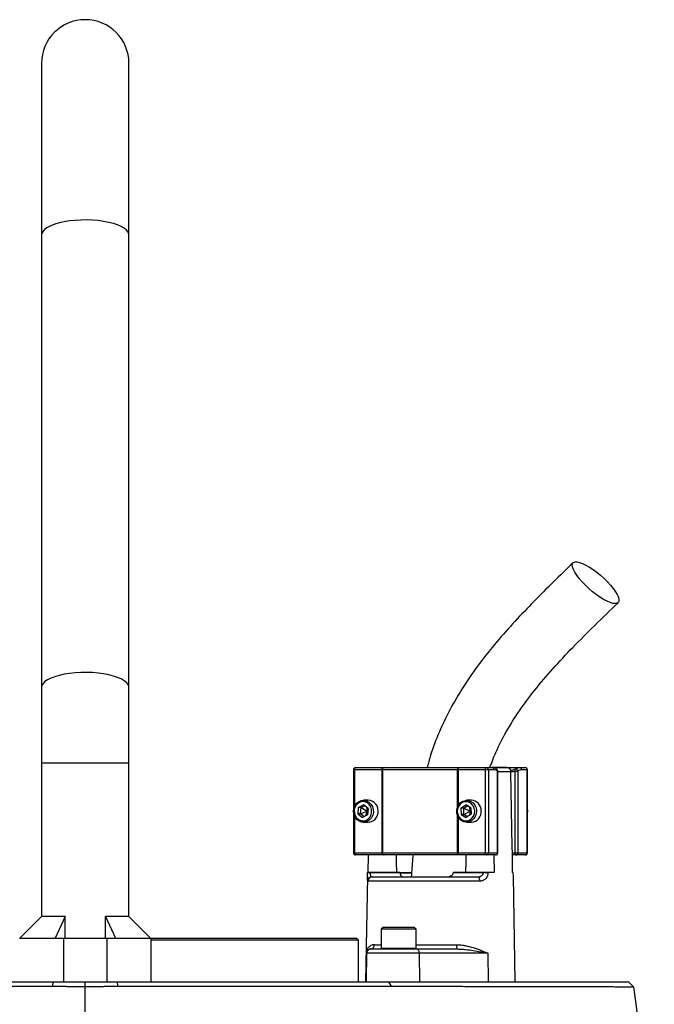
# Model space of a CAD drawing. Header units: millimetres. Extents: x 2542 to 4555, y 822 to 5880.
# Tile 11 of 11: x 3520 to 4100, y 4980 to 5880. Entities that reach past the tile are written whole.
import ezdxf

# ---------------------------------------------------------------- set-up
doc = ezdxf.new("R2010")
doc.units = ezdxf.units.MM
doc.header["$LTSCALE"] = 2

msp = doc.modelspace()

# ---------------------------------------------------------------- linework, layer by layer
at = {"color": 7, "linetype": 'Continuous', "lineweight": 25}
for p, q in [((3539.63, 5840.42), (3539.63, 5683.39)), ((3619.63, 5683.39), (3619.63, 5840.42)), ((3539.63, 5683.39), (3539.63, 5269.56)), ((3619.63, 5269.56), (3619.63, 5683.39)), ((3539.63, 5269.56), (3539.63, 5200.42)), ((3619.63, 5200.42), (3619.63, 5269.56)), ((3539.63, 5200.42), (3539.63, 5060.22)), ((3619.63, 5060.22), (3619.63, 5200.42)), ((3826.82, 5196.42), (3851.91, 5196.42)), ((3851.91, 5196.42), (3852.94, 5196.42)), ((3852.94, 5196.42), (3920.17, 5196.42)), ((3920.17, 5196.42), (3921.36, 5196.42)), ((3921.36, 5196.42), (3946.45, 5196.42)), ((3946.45, 5196.42), (3951.57, 5196.42)), ((3951.68, 5196.42), (3976.84, 5196.42)), ((3965.15, 5196.41), (3951.82, 5196.41)), ((3976.84, 5196.42), (3981.95, 5196.42)), ((3824.82, 5194.42), (3824.82, 5118.42)), ((3851.07, 5194.42), (3825.97, 5194.42)), ((3851.58, 5194.42), (3851.07, 5194.42)), ((3851.07, 5118.42), (3851.07, 5194.42)), ((3919.92, 5194.42), (3851.58, 5194.42)), ((3851.58, 5194.42), (3851.58, 5118.42)), ((3920.52, 5194.42), (3919.92, 5194.42)), ((3945.61, 5194.42), (3920.52, 5194.42)), ((3948.26, 5194.42), (3945.61, 5194.42)), ((3945.61, 5118.42), (3945.61, 5194.42)), ((3948.26, 5194.42), (3948.26, 5118.42)), ((3953.38, 5194.42), (3948.26, 5194.42)), ((3956.72, 5118.42), (3956.72, 5193.02)), ((3956.9, 5118.42), (3956.9, 5193.02)), ((3968.96, 5192.07), (3968.96, 5192.48)), ((3972.65, 5118.42), (3972.65, 5193.02)), ((3972.65, 5193.02), (3975.31, 5193.02)), ((3975.31, 5193.02), (3975.31, 5118.42)), ((3983.76, 5194.42), (3978.65, 5194.42)), ((3983.76, 5118.42), (3983.76, 5194.42)), ((3983.95, 5118.42), (3983.95, 5194.42)), ((3829.35, 5159.8), (3834.12, 5162.16)), ((3831.89, 5159.8), (3835.1, 5161.39)), ((3838.45, 5166.42), (3834.1, 5166.42)), ((3838.37, 5158.78), (3834.12, 5162.16)), ((3923.22, 5159.1), (3927.64, 5162.19)), ((3925.75, 5159.1), (3929.02, 5161.38)), ((3932.27, 5159.5), (3927.64, 5162.19)), ((3932.71, 5166.42), (3928.35, 5166.42)), ((3930.6, 5160.47), (3931.6, 5156.42)), ((3829.35, 5159.8), (3828.82, 5154.06)), ((3828.82, 5154.06), (3833.06, 5150.67)), ((3831.35, 5154.06), (3828.82, 5154.06)), ((3831.89, 5159.8), (3829.35, 5159.8)), ((3831.35, 5154.06), (3831.89, 5159.8)), ((3831.35, 5154.06), (3837.35, 5156.42)), ((3834.62, 5151.45), (3831.35, 5154.06)), ((3831.89, 5159.8), (3837.35, 5156.42)), ((3837.83, 5153.04), (3833.06, 5150.67)), ((3837.35, 5156.42), (3836.04, 5152.15)), ((3836.93, 5159.93), (3837.35, 5156.42)), ((3837.35, 5156.42), (3838.2, 5156.98)), ((3837.35, 5156.42), (3838.07, 5155.61)), ((3838.37, 5158.78), (3837.83, 5153.04)), ((3923.22, 5159.1), (3923.42, 5153.34)), ((3925.75, 5159.1), (3923.22, 5159.1)), ((3923.42, 5153.34), (3928.05, 5150.65)), ((3925.96, 5153.34), (3923.42, 5153.34)), ((3925.96, 5153.34), (3925.75, 5159.1)), ((3925.75, 5159.1), (3931.6, 5156.42)), ((3925.96, 5153.34), (3931.6, 5156.42)), ((3929.21, 5151.45), (3925.96, 5153.34)), ((3932.48, 5153.73), (3928.05, 5150.65)), ((3931.6, 5156.42), (3930.94, 5152.66)), ((3931.6, 5156.42), (3932.36, 5157.14)), ((3931.6, 5156.42), (3932.41, 5155.79)), ((3932.27, 5159.5), (3932.48, 5153.73)), ((3984.32, 5156.65), (3983.95, 5158.6)), ((3834.1, 5146.42), (3838.45, 5146.42)), ((3928.35, 5146.42), (3932.71, 5146.42)), ((3825.97, 5118.42), (3851.07, 5118.42)), ((3851.91, 5116.42), (3826.82, 5116.42)), ((3838.29, 5100.42), (3838.55, 5116.42)), ((3851.07, 5118.42), (3851.58, 5118.42)), ((3851.58, 5118.42), (3919.92, 5118.42)), ((3852.94, 5116.42), (3851.91, 5116.42)), ((3920.17, 5116.42), (3852.94, 5116.42)), ((3919.92, 5118.42), (3920.52, 5118.42)), ((3921.36, 5116.42), (3920.17, 5116.42)), ((3920.52, 5118.42), (3945.61, 5118.42)), ((3946.45, 5116.42), (3921.36, 5116.42)), ((3945.61, 5118.42), (3948.26, 5118.42)), ((3954.9, 5116.42), (3946.45, 5116.42)), ((3948.26, 5118.42), (3956.72, 5118.42)), ((3953.31, 5116.42), (3953.58, 5100.42)), ((3970.48, 5100.42), (3970.19, 5118.42)), ((3970.19, 5118.42), (3972.65, 5118.42)), ((3973.5, 5116.42), (3970.22, 5116.42)), ((3972.65, 5118.42), (3975.31, 5118.42)), ((3981.95, 5116.42), (3973.5, 5116.42)), ((3975.31, 5118.42), (3983.76, 5118.42)), ((3837.72, 5100.42), (3837.72, 5100.35)), ((3840.03, 5100.42), (3840.02, 5100.35)), ((3840.02, 5100.35), (3867.44, 5100.35)), ((3867.44, 5100.42), (3840.03, 5100.42)), ((3877.8, 5099.68), (3867.27, 5099.68)), ((3867.44, 5100.42), (3867.44, 5100.35)), ((3916.24, 5100.35), (3916.25, 5100.42)), ((3916.24, 5100.35), (3943.66, 5100.35)), ((3943.66, 5100.42), (3916.25, 5100.42)), ((3943.66, 5100.35), (3943.66, 5100.42)), ((3947.97, 5100.42), (3947.97, 5100.35)), ((3953.58, 5100.42), (3947.97, 5100.42)), ((3971.05, 5100.42), (3970.48, 5100.42)), ((3971.06, 5100.35), (3971.05, 5100.42)), ((3971.06, 5100.35), (3971.06, 5100.42)), ((3837.65, 5096.97), (3835.96, 5000.42)), ((3940.36, 5092.49), (3838.13, 5092.49)), ((3842.1, 5096.42), (3938.21, 5096.42)), ((3869.37, 5096.67), (3869.37, 5096.42)), ((3878.88, 5096.67), (3878.88, 5096.42)), ((3880.7, 5096.67), (3880.7, 5096.42)), ((3972.81, 5000.42), (3971.12, 5096.97)), ((3539.63, 5060.22), (3519.83, 5040.42)), ((3561.16, 5060.22), (3539.63, 5060.22)), ((3561.16, 5060.22), (3552.01, 5040.42)), ((3561.16, 5040.42), (3561.16, 5060.22)), ((3598.1, 5040.42), (3598.1, 5060.22)), ((3598.1, 5060.22), (3607.24, 5040.42)), ((3619.63, 5060.22), (3598.1, 5060.22)), ((3639.43, 5040.42), (3619.63, 5060.22)), ((3852.35, 5050.42), (3850.35, 5048.42)), ((3850.35, 5048.42), (3850.35, 5031.22)), ((3859.59, 5048.42), (3850.35, 5048.42)), ((3852.35, 5050.42), (3860.43, 5050.42)), ((3882.35, 5048.42), (3859.59, 5048.42)), ((3860.43, 5050.42), (3880.35, 5050.42)), ((3882.35, 5048.42), (3880.35, 5050.42)), ((3882.35, 5031.22), (3882.35, 5048.42)), ((3519.63, 5040.42), (3559.63, 5040.42)), ((3559.63, 5040.42), (3559.63, 5000.42)), ((3559.63, 5040.42), (3599.63, 5040.42)), ((3599.63, 5000.42), (3599.63, 5040.42)), ((3599.63, 5040.42), (3639.63, 5040.42)), ((3639.43, 5040.42), (3827.63, 5040.42)), ((3639.63, 5040.42), (3639.63, 5000.42)), ((3829.63, 5038.42), (3639.63, 5038.42)), ((3829.63, 5038.42), (3827.63, 5040.42)), ((3829.63, 5000.42), (3829.63, 5038.42)), ((3836.42, 5026.49), (3835.97, 5000.42)), ((3836.95, 5026.49), (3836.42, 5026.49)), ((3836.95, 5026.49), (3836.49, 5000.42)), ((3885.11, 5026.49), (3836.95, 5026.49)), ((3840.63, 5030.42), (3840.94, 5030.42)), ((3840.94, 5030.42), (3882.56, 5030.42)), ((3882.56, 5030.42), (3920.02, 5030.42)), ((3885.11, 5026.49), (3885.4, 5000.42)), ((3947.74, 5026.49), (3885.11, 5026.49)), ((3947.74, 5026.49), (3948.03, 5000.42)), ((3302.06, 5000.42), (3550.19, 5000.42)), ((3549.94, 4996.34), (3550.19, 5000.42)), ((3550.19, 5000.42), (3579.63, 5000.42)), ((3579.63, 4996.23), (3579.63, 5000.42)), ((3579.63, 5000.42), (3609.06, 5000.42)), ((3609.31, 4996.34), (3609.06, 5000.42)), ((3609.06, 5000.42), (3857.2, 5000.42)), ((3859.58, 4996.33), (3857.2, 5000.42)), ((3857.2, 5000.42), (4076.47, 5000.42)), ((4081.07, 4995.81), (4076.47, 5000.42)), ((3579.63, 4720.42), (3579.63, 4996.23))]:
    msp.add_line(p, q, dxfattribs=at)
at = {"color": 8, "linetype": 'Continuous', "lineweight": 25}
for p, q in [((3619.63, 5200.42), (3539.63, 5200.42)), ((3825.97, 5194.42), (3824.82, 5194.42)), ((3825.97, 5194.42), (3825.97, 5160.85)), ((3919.92, 5160.08), (3919.92, 5194.42)), ((3920.52, 5194.42), (3920.52, 5161.44)), ((3956.72, 5193.02), (3956.9, 5193.02)), ((3968.96, 5192.48), (3956.9, 5192.48)), ((3983.95, 5194.42), (3983.76, 5194.42)), ((3825.97, 5151.98), (3825.97, 5118.42)), ((3919.92, 5118.42), (3919.92, 5152.76)), ((3920.52, 5151.4), (3920.52, 5118.42)), ((3824.82, 5118.42), (3825.97, 5118.42)), ((3956.72, 5118.42), (3956.9, 5118.42)), ((3983.76, 5118.42), (3983.95, 5118.42)), ((3867.44, 5100.35), (3877.86, 5100.35)), ((3844.18, 5034.35), (3850.35, 5034.35)), ((3882.35, 5034.35), (3919.15, 5034.35)), ((3850.35, 5031.22), (3859.59, 5031.22)), ((3859.59, 5031.22), (3882.35, 5031.22))]:
    msp.add_line(p, q, dxfattribs=at)
at = {"color": 8, "linetype": 'Continuous', "lineweight": 25, "flags": 128}
for points in [[(3619.63, 5683.39), (3619.54, 5684.31), (3618.82, 5686.14), (3617.41, 5687.92), (3615.33, 5689.62), (3612.6, 5691.21), (3609.29, 5692.66), (3605.45, 5693.95), (3601.15, 5695.04), (3596.46, 5695.93), (3591.48, 5696.6), (3586.28, 5697.02), (3580.96, 5697.21), (3575.62, 5697.15), (3570.35, 5696.84), (3565.25, 5696.29), (3560.4, 5695.52), (3555.9, 5694.52), (3551.82, 5693.33), (3548.23, 5691.96), (3545.21, 5690.44), (3542.8, 5688.79), (3541.05, 5687.04), (3539.98, 5685.23), (3539.63, 5683.39)], [(3619.63, 5269.56), (3619.54, 5270.48), (3618.82, 5272.31), (3617.41, 5274.1), (3615.33, 5275.8), (3612.6, 5277.39), (3609.29, 5278.84), (3605.45, 5280.12), (3601.15, 5281.22), (3596.46, 5282.1), (3591.48, 5282.77), (3586.28, 5283.2), (3580.96, 5283.38), (3575.62, 5283.32), (3570.35, 5283.01), (3565.25, 5282.46), (3560.4, 5281.69), (3555.9, 5280.69), (3551.82, 5279.5), (3548.23, 5278.13), (3545.21, 5276.61), (3542.8, 5274.96), (3541.05, 5273.21), (3539.98, 5271.4), (3539.63, 5269.56)]]:
    msp.add_lwpolyline(points, dxfattribs=at)
at = {"color": 7, "linetype": 'Continuous', "lineweight": 25, "flags": 128}
for points in [[(4064.22, 5346.3), (4062.13, 5346.55), (4059.62, 5347.29), (4056.77, 5348.5), (4053.65, 5350.14), (4050.34, 5352.19), (4046.93, 5354.57), (4043.5, 5357.24), (4040.14, 5360.12), (4036.95, 5363.14), (4034, 5366.21), (4031.36, 5369.27), (4029.12, 5372.23), (4027.32, 5375.01), (4026.01, 5377.55), (4025.23, 5379.77), (4024.99, 5381.62), (4025.31, 5383.05), (4026.17, 5384.03), (4027.56, 5384.52), (4029.43, 5384.52), (4031.73, 5384.03), (4034.42, 5383.05), (4037.41, 5381.62), (4040.64, 5379.77), (4044.01, 5377.55), (4047.45, 5375.01), (4050.85, 5372.23), (4054.14, 5369.27), (4057.22, 5366.21), (4060.02, 5363.14), (4062.47, 5360.12), (4064.5, 5357.24), (4066.06, 5354.57), (4067.11, 5352.19), (4067.62, 5350.14), (4067.58, 5348.5), (4066.98, 5347.29), (4065.86, 5346.55), (4064.22, 5346.3)], [(3825.97, 5194.42), (3825.99, 5194.81), (3826.04, 5195.18), (3826.12, 5195.53), (3826.22, 5195.83), (3826.35, 5196.08), (3826.5, 5196.27), (3826.65, 5196.38), (3826.82, 5196.42)], [(3851.07, 5194.42), (3851.08, 5194.81), (3851.13, 5195.18), (3851.21, 5195.53), (3851.31, 5195.83), (3851.44, 5196.08), (3851.59, 5196.27), (3851.75, 5196.38), (3851.91, 5196.42)], [(3920.52, 5194.42), (3920.53, 5194.81), (3920.58, 5195.18), (3920.66, 5195.53), (3920.76, 5195.83), (3920.89, 5196.08), (3921.04, 5196.27), (3921.2, 5196.38), (3921.36, 5196.42)], [(3945.61, 5194.42), (3945.62, 5194.81), (3945.67, 5195.18), (3945.75, 5195.53), (3945.85, 5195.83), (3945.98, 5196.08), (3946.13, 5196.27), (3946.29, 5196.38), (3946.45, 5196.42)], [(3970.19, 5118.42), (3970.1, 5123.65), (3968.96, 5192.07)], [(3843.11, 5155.4), (3842.53, 5152.75), (3841.32, 5150.38), (3839.58, 5148.45), (3837.43, 5147.12), (3835.03, 5146.47), (3832.56, 5146.56), (3830.21, 5147.39), (3828.14, 5148.88), (3826.52, 5150.93), (3825.46, 5153.39), (3825.04, 5156.07), (3825.29, 5158.78), (3826.2, 5161.32), (3827.69, 5163.49), (3829.65, 5165.13), (3831.95, 5166.13), (3834.4, 5166.41), (3836.84, 5165.95), (3839.07, 5164.78), (3840.93, 5162.99), (3842.28, 5160.72), (3843.03, 5158.12), (3843.11, 5155.4)], [(3841.53, 5155.52), (3841.43, 5158.02), (3840.71, 5160.4), (3839.4, 5162.45), (3837.63, 5164.01), (3835.53, 5164.95), (3833.27, 5165.21), (3831.04, 5164.75), (3829.01, 5163.62), (3827.36, 5161.9), (3826.21, 5159.74), (3825.66, 5157.31), (3825.75, 5154.81), (3826.48, 5152.44), (3827.78, 5150.39), (3829.56, 5148.83), (3831.66, 5147.88), (3833.92, 5147.62), (3836.15, 5148.08), (3838.17, 5149.21), (3839.83, 5150.93), (3840.97, 5153.09), (3841.53, 5155.52)], [(3937.41, 5156.81), (3937.17, 5154.1), (3936.28, 5151.56), (3934.8, 5149.38), (3932.84, 5147.73), (3930.55, 5146.71), (3928.09, 5146.42), (3925.66, 5146.87), (3923.42, 5148.03), (3921.56, 5149.8), (3920.19, 5152.07), (3919.43, 5154.66), (3919.33, 5157.39), (3919.91, 5160.04), (3921.1, 5162.42), (3922.84, 5164.35), (3924.98, 5165.7), (3927.38, 5166.36), (3929.85, 5166.28), (3932.2, 5165.47), (3934.27, 5163.99), (3935.91, 5161.95), (3936.98, 5159.49), (3937.41, 5156.81)], [(3935.82, 5156.77), (3935.4, 5159.23), (3934.38, 5161.46), (3932.83, 5163.29), (3930.87, 5164.56), (3928.67, 5165.17), (3926.4, 5165.07), (3924.25, 5164.27), (3922.39, 5162.83), (3920.97, 5160.88), (3920.11, 5158.56), (3919.88, 5156.07), (3920.29, 5153.61), (3921.31, 5151.37), (3922.87, 5149.54), (3924.82, 5148.27), (3927.03, 5147.66), (3929.29, 5147.76), (3931.44, 5148.56), (3933.3, 5150), (3934.72, 5151.96), (3935.58, 5154.27), (3935.82, 5156.77)], [(3983.95, 5154.23), (3984.07, 5154.59), (3984.32, 5156.65)], [(3826.82, 5116.42), (3826.65, 5116.46), (3826.5, 5116.57), (3826.35, 5116.75), (3826.22, 5117), (3826.12, 5117.31), (3826.04, 5117.65), (3825.99, 5118.03), (3825.97, 5118.42)], [(3851.91, 5116.42), (3851.75, 5116.46), (3851.59, 5116.57), (3851.44, 5116.75), (3851.31, 5117), (3851.21, 5117.31), (3851.13, 5117.65), (3851.08, 5118.03), (3851.07, 5118.42)], [(3864.47, 5100.42), (3864.29, 5109.95), (3864.17, 5116.42)], [(3921.36, 5116.42), (3921.2, 5116.46), (3921.04, 5116.57), (3920.89, 5116.75), (3920.76, 5117), (3920.66, 5117.31), (3920.58, 5117.65), (3920.53, 5118.03), (3920.52, 5118.42)], [(3927.69, 5116.42), (3927.58, 5109.95), (3927.4, 5100.42)], [(3946.45, 5116.42), (3946.29, 5116.46), (3946.13, 5116.57), (3945.98, 5116.75), (3945.85, 5117), (3945.75, 5117.31), (3945.67, 5117.65), (3945.62, 5118.03), (3945.61, 5118.42)], [(3972.65, 5118.42), (3972.67, 5118.03), (3972.72, 5117.65), (3972.8, 5117.31), (3972.9, 5117), (3973.03, 5116.75), (3973.18, 5116.57), (3973.33, 5116.46), (3973.5, 5116.42)], [(3938.21, 5096.42), (3938.63, 5096.34), (3939.03, 5096.12), (3939.4, 5095.76), (3939.72, 5095.27), (3939.99, 5094.68), (3940.19, 5094), (3940.32, 5093.26), (3940.36, 5092.49)], [(3885.11, 5026.49), (3885.05, 5027.26), (3884.9, 5028), (3884.66, 5028.68), (3884.34, 5029.27), (3883.96, 5029.76), (3883.52, 5030.12), (3883.05, 5030.34), (3882.56, 5030.42)]]:
    msp.add_lwpolyline(points, dxfattribs=at)
at = {"color": 7, "linetype": 'Continuous', "lineweight": 25}
for centre, radius, start, end in [((3579.63, 5840.42), 40, 360, 180), ((3826.82, 5194.42), 2, 90, 180), ((3853.33, 5194.69), 1.78, 102.89245, 188.71961), ((3924.1, 5194.91), 4.21, 158.99408, 186.71892), ((3946.35, 5194.51), 1.91, 357.32466, 87.04786), ((3951.47, 5194.51), 1.91, 357.32466, 87.04786), ((3976.74, 5194.51), 1.91, 357.32466, 87.04786), ((3981.95, 5194.42), 2, 0, 90), ((3981.85, 5194.51), 1.91, 357.32466, 87.04786), ((3954.9, 5193.02), 2, 0, 49.0149), ((3974.87, 5193.69), 2.31, 149.53695, 196.88097), ((3973.16, 5192.7), 2.18, 8.25723, 97.53663), ((3838.06, 5156.9), 9.52, 350.91772, 87.6609), ((3932.27, 5156.94), 9.49, 359.25818, 87.37484), ((3838.07, 5155.81), 9.4, 272.31019, 357.46513), ((3932.2, 5156), 9.6, 273.03644, 4.84278), ((3826.82, 5118.42), 2, 180, 270), ((3853.33, 5118.15), 1.78, 171.28039, 257.10755), ((3924.1, 5117.93), 4.21, 173.28108, 201.00592), ((3946.35, 5118.33), 1.91, 272.95214, 2.67534), ((3954.9, 5118.42), 2, 270, 0), ((3954.81, 5118.33), 1.91, 272.95214, 2.67534), ((3973.4, 5118.33), 1.91, 272.95214, 2.67534), ((3981.95, 5118.42), 2, 270, 0), ((3981.85, 5118.33), 1.91, 272.95214, 2.67534), ((3838.87, 5060.32), 40.04, 88.34797, 91.65203), ((3945.82, 4929.52), 170.84, 89.27819, 90.72181), ((3842.11, 5092.43), 3.98, 90.23629, 179.24547), ((3840.4, 5034.2), 3.79, 273.53477, 2.28683), ((3924.3, 5033.43), 5.23, 169.83929, 215.14127), ((3840.94, 5026.42), 4, 90.00058, 179.00061), ((3851.15, 5031.22), 0.8, 180, 270), ((3881.55, 5031.22), 0.8, 270, 360)]:
    msp.add_arc(centre, radius, start, end, dxfattribs=at)
at = {"color": 8, "linetype": 'Continuous', "lineweight": 25}
msp.add_arc((3955.13, 5193.33), 1.62, 348.91779, 46.96304, dxfattribs=at)
at = {"color": 7, "linetype": 'Continuous', "lineweight": 25}
for points, knots in [([(4025.79, 5383.73), (4019.73, 5377.84), (4007.66, 5366.12), (3989.83, 5348.36), (3972.51, 5330.24), (3955.82, 5311.5), (3940.05, 5291.81), (3925.53, 5270.96), (3913.1, 5249.83), (3903.02, 5228.68), (3896.23, 5211.14), (3893.36, 5200.18), (3892.37, 5196.42)], [0, 0, 0, 0, 0.1105599, 0.2199285, 0.3286808, 0.4372754, 0.5458153, 0.6545711, 0.7635883, 0.8581807, 0.9512739, 1, 1, 1, 1]), ([(3949.68, 5196.42), (3951.41, 5201.08), (3955.62, 5212.42), (3964.67, 5229.75), (3976.66, 5248.77), (3990.98, 5267.89), (4007.42, 5287.21), (4025.8, 5306.81), (4045.83, 5326.83), (4059.74, 5340.27), (4066.86, 5347.16)], [0, 0, 0, 0, 0.075255, 0.182912, 0.298013, 0.421449, 0.553629, 0.694479, 0.843538, 1, 1, 1, 1]), ([(3956.19, 5194.45), (3955.9, 5194.72), (3955.1, 5195.48), (3953.58, 5196.13), (3952.27, 5196.46), (3951.61, 5196.41), (3951.57, 5196.41)], [0, 0, 0, 0, 0.212655, 0.604202, 0.97502, 1, 1, 1, 1]), ([(3965.05, 5196.41), (3965.54, 5196.42), (3966.04, 5196.34), (3966.95, 5195.97), (3967.38, 5195.69), (3967.93, 5195.16), (3968.1, 5194.96), (3968.39, 5194.52), (3968.52, 5194.29), (3968.73, 5193.81), (3968.81, 5193.55), (3968.92, 5193.02), (3968.95, 5192.75), (3968.96, 5192.48)], [0, 0, 0, 0, 0.25, 0.25, 0.5, 0.5, 0.625, 0.625, 0.75, 0.75, 0.875, 0.875, 1, 1, 1, 1]), ([(3972.87, 5194.86), (3973.51, 5195.38), (3974.17, 5195.77), (3975.49, 5196.28), (3976.16, 5196.42), (3976.84, 5196.42)], [0, 0, 0, 0, 0.5, 0.5, 1, 1, 1, 1]), ([(3956.72, 5193.02), (3956.18, 5193.48), (3955.63, 5193.83), (3954.52, 5194.3), (3953.95, 5194.42), (3953.38, 5194.42)], [0, 0, 0, 0, 0.5, 0.5, 1, 1, 1, 1]), ([(3978.65, 5194.42), (3978.08, 5194.42), (3977.51, 5194.3), (3976.4, 5193.83), (3975.85, 5193.48), (3975.31, 5193.02)], [0, 0, 0, 0, 0.5, 0.5, 1, 1, 1, 1]), ([(3879.35, 5116.42), (3879.24, 5115.31), (3878.56, 5108.66), (3878.13, 5101.98), (3877.77, 5096.42)], [0, 0, 0, 0, 0.16646, 1, 1, 1, 1]), ([(3837.65, 5096.97), (3837.65, 5097), (3837.66, 5097.7), (3837.69, 5098.96), (3837.71, 5100.09), (3837.72, 5100.35)], [0, 0, 0, 0, 0.033809, 0.784101, 1, 1, 1, 1]), ([(3837.72, 5100.42), (3837.71, 5100.42), (3837.76, 5100.42), (3837.97, 5100.42), (3838.12, 5100.42), (3838.53, 5100.42), (3838.78, 5100.42), (3839.35, 5100.42), (3839.68, 5100.42), (3840.03, 5100.42)], [0, 0, 0, 0, 0.25, 0.25, 0.5, 0.5, 0.75, 0.75, 1, 1, 1, 1]), ([(3840.02, 5100.35), (3840.02, 5100.02), (3840.02, 5099.7), (3840.07, 5099.09), (3840.1, 5098.79), (3840.21, 5098.26), (3840.27, 5098.03), (3840.42, 5097.61), (3840.51, 5097.42), (3840.7, 5097.11), (3840.81, 5096.98), (3841.03, 5096.77), (3841.15, 5096.68), (3841.53, 5096.48), (3841.81, 5096.42), (3842.1, 5096.42)], [0, 0, 0, 0, 0.125, 0.125, 0.25, 0.25, 0.375, 0.375, 0.5, 0.5, 0.625, 0.625, 0.75, 0.75, 1, 1, 1, 1]), ([(3867.58, 5099.68), (3867.61, 5099.37), (3867.67, 5099.07), (3867.81, 5098.53), (3867.9, 5098.28), (3868.2, 5097.64), (3868.45, 5097.31), (3868.99, 5096.83), (3869.29, 5096.67), (3869.91, 5096.46), (3870.24, 5096.42), (3870.59, 5096.42)], [0, 0, 0, 0, 0.125, 0.125, 0.25, 0.25, 0.5, 0.5, 0.75, 0.75, 1, 1, 1, 1]), ([(3909.72, 5096.42), (3910.36, 5096.42), (3910.99, 5096.46), (3912.23, 5096.67), (3912.84, 5096.82), (3913.72, 5097.19), (3914.01, 5097.33), (3914.55, 5097.66), (3914.81, 5097.85), (3915.27, 5098.28), (3915.48, 5098.52), (3915.83, 5099.06), (3915.97, 5099.36), (3916.05, 5099.68)], [0, 0, 0, 0, 0.25, 0.25, 0.5, 0.5, 0.625, 0.625, 0.75, 0.75, 0.875, 0.875, 1, 1, 1, 1]), ([(3938.21, 5096.42), (3938.84, 5096.42), (3939.46, 5096.48), (3940.68, 5096.75), (3941.26, 5096.96), (3942.06, 5097.43), (3942.31, 5097.61), (3942.76, 5098.03), (3942.97, 5098.27), (3943.3, 5098.79), (3943.44, 5099.09), (3943.62, 5099.7), (3943.67, 5100.02), (3943.66, 5100.35)], [0, 0, 0, 0, 0.25, 0.25, 0.5, 0.5, 0.625, 0.625, 0.75, 0.75, 0.875, 0.875, 1, 1, 1, 1]), ([(3947.97, 5100.35), (3947.97, 5099.77), (3947.92, 5099.2), (3947.7, 5098.1), (3947.54, 5097.56), (3947.13, 5096.55), (3946.88, 5096.08), (3946.3, 5095.22), (3945.97, 5094.84), (3945.26, 5094.15), (3944.87, 5093.85), (3944.05, 5093.34), (3943.62, 5093.14), (3942.73, 5092.81), (3942.26, 5092.69), (3941.33, 5092.53), (3940.85, 5092.49), (3940.36, 5092.49)], [0, 0, 0, 0, 0.125, 0.125, 0.25, 0.25, 0.375, 0.375, 0.5, 0.5, 0.625, 0.625, 0.75, 0.75, 0.875, 0.875, 1, 1, 1, 1]), ([(3943.66, 5100.42), (3944.01, 5100.42), (3944.38, 5100.42), (3945.14, 5100.42), (3945.52, 5100.42), (3946.28, 5100.42), (3946.65, 5100.42), (3947.35, 5100.42), (3947.68, 5100.42), (3947.97, 5100.42)], [0, 0, 0, 0, 0.25, 0.25, 0.5, 0.5, 0.75, 0.75, 1, 1, 1, 1]), ([(3971.12, 5096.97), (3971.12, 5097), (3971.12, 5097.7), (3971.08, 5098.96), (3971.06, 5100.09), (3971.06, 5100.35)], [0, 0, 0, 0, 0.033809, 0.784101, 1, 1, 1, 1]), ([(3844.18, 5034.35), (3843.54, 5034.35), (3842.94, 5034.26), (3841.82, 5033.98), (3841.31, 5033.78), (3840.35, 5033.3), (3839.91, 5033.01), (3839.11, 5032.38), (3838.75, 5032.03), (3837.79, 5030.91), (3837.3, 5030.08), (3836.8, 5028.77), (3836.68, 5028.32), (3836.54, 5027.64), (3836.5, 5027.41), (3836.46, 5027.06), (3836.45, 5026.95), (3836.43, 5026.72), (3836.43, 5026.6), (3836.42, 5026.49)], [0, 0, 0, 0, 0.125, 0.125, 0.25, 0.25, 0.375, 0.375, 0.5, 0.5, 0.75, 0.75, 0.875, 0.875, 0.9375, 0.9375, 0.96875, 0.96875, 1, 1, 1, 1]), ([(3919.15, 5034.35), (3920.51, 5034.35), (3921.86, 5034.26), (3924.51, 5033.98), (3925.81, 5033.78), (3929.64, 5033.05), (3932.11, 5032.4), (3935.7, 5031.29), (3936.88, 5030.89), (3939.18, 5030.06), (3940.3, 5029.64), (3942.5, 5028.76), (3943.58, 5028.32), (3945.16, 5027.64), (3945.69, 5027.41), (3946.72, 5026.95), (3947.23, 5026.72), (3947.74, 5026.49)], [0, 0, 0, 0, 0.125, 0.125, 0.25, 0.25, 0.5, 0.5, 0.625, 0.625, 0.75, 0.75, 0.875, 0.875, 0.9375, 0.9375, 1, 1, 1, 1]), ([(3840.63, 5030.42), (3839.93, 5030.42), (3839.32, 5030.25), (3838.29, 5029.76), (3837.86, 5029.43), (3837.18, 5028.68), (3836.91, 5028.27), (3836.64, 5027.62), (3836.57, 5027.39), (3836.47, 5026.94), (3836.43, 5026.71), (3836.42, 5026.49)], [0, 0, 0, 0, 0.25, 0.25, 0.5, 0.5, 0.75, 0.75, 0.875, 0.875, 1, 1, 1, 1]), ([(3920.02, 5030.42), (3921.28, 5030.42), (3922.52, 5030.37), (3924.98, 5030.23), (3926.2, 5030.13), (3929.81, 5029.76), (3932.17, 5029.43), (3936.79, 5028.68), (3939.05, 5028.27), (3943.46, 5027.4), (3945.62, 5026.94), (3947.74, 5026.49)], [0, 0, 0, 0, 0.125, 0.125, 0.25, 0.25, 0.5, 0.5, 0.75, 0.75, 1, 1, 1, 1]), ([(3299.67, 4996.33), (3318.04, 4996.35), (3337.11, 4996.37), (3376.6, 4996.39), (3397.02, 4996.4), (3423.41, 4996.41), (3428.73, 4996.41), (3436.77, 4996.41), (3439.46, 4996.41), (3444.87, 4996.41), (3447.59, 4996.41), (3461.17, 4996.41), (3472.11, 4996.4), (3494.11, 4996.4), (3505.18, 4996.39), (3521.89, 4996.38), (3527.48, 4996.37), (3535.88, 4996.36), (3538.69, 4996.36), (3544.31, 4996.35), (3547.12, 4996.35), (3549.94, 4996.34)], [0, 0, 0, 0, 0.25, 0.25, 0.5, 0.5, 0.5625, 0.5625, 0.59375, 0.59375, 0.625, 0.625, 0.75, 0.75, 0.875, 0.875, 0.9375, 0.9375, 0.96875, 0.96875, 1, 1, 1, 1]), ([(3549.94, 4996.34), (3552.41, 4996.34), (3554.89, 4996.32), (3558.59, 4996.3), (3559.83, 4996.29), (3562.3, 4996.27), (3563.54, 4996.26), (3569.72, 4996.22), (3574.67, 4996.23), (3579.63, 4996.23)], [0, 0, 0, 0, 0.25, 0.25, 0.375, 0.375, 0.5, 0.5, 1, 1, 1, 1]), ([(3579.63, 4996.23), (3584.58, 4996.23), (3589.53, 4996.22), (3595.71, 4996.26), (3596.95, 4996.27), (3599.42, 4996.29), (3600.66, 4996.3), (3604.37, 4996.32), (3606.84, 4996.34), (3609.31, 4996.34)], [0, 0, 0, 0, 0.5, 0.5, 0.625, 0.625, 0.75, 0.75, 1, 1, 1, 1]), ([(3609.31, 4996.34), (3612.13, 4996.35), (3614.94, 4996.35), (3620.56, 4996.36), (3623.36, 4996.36), (3631.75, 4996.37), (3637.32, 4996.38), (3653.96, 4996.39), (3664.96, 4996.4), (3697.7, 4996.41), (3719.18, 4996.41), (3745.57, 4996.4), (3750.83, 4996.4), (3758.67, 4996.4), (3761.29, 4996.4), (3766.5, 4996.4), (3769.1, 4996.4), (3782.03, 4996.39), (3792.18, 4996.38), (3822.06, 4996.37), (3841.21, 4996.35), (3859.58, 4996.33)], [0, 0, 0, 0, 0.03125, 0.03125, 0.0625, 0.0625, 0.125, 0.125, 0.25, 0.25, 0.5, 0.5, 0.5625, 0.5625, 0.59375, 0.59375, 0.625, 0.625, 0.75, 0.75, 1, 1, 1, 1]), ([(3859.58, 4996.33), (3865.48, 4996.32), (3877.27, 4996.31), (3894.3, 4996.3), (3910.81, 4996.29), (3926.84, 4996.27), (3942.32, 4996.25), (3957.23, 4996.23), (3971.44, 4996.21), (3984.76, 4996.19), (3997.15, 4996.17), (4008.66, 4996.14), (4019.4, 4996.12), (4029.43, 4996.09), (4038.68, 4996.07), (4047.13, 4996.04), (4054.69, 4996.01), (4061.26, 4995.98), (4066.86, 4995.95), (4071.52, 4995.92), (4075.28, 4995.88), (4078.17, 4995.85), (4080.1, 4995.81), (4081.08, 4995.78), (4081.03, 4995.76), (4081.01, 4995.75)], [0, 0, 0, 0, 0.043656, 0.087312, 0.131271, 0.17523, 0.220144, 0.265059, 0.310302, 0.355546, 0.399237, 0.442927, 0.48692, 0.530913, 0.575862, 0.620811, 0.66609, 0.711369, 0.755101, 0.798833, 0.842868, 0.886904, 0.931896, 0.976888, 1, 1, 1, 1]), ([(4099.99, 4864.72), (4097.12, 4884.54), (4090.78, 4928.23), (4084.54, 4971.9), (4081.14, 4995.77)], [0, 0, 0, 0, 0.453551, 1, 1, 1, 1])]:
    msp.add_open_spline(points, degree=3, knots=knots, dxfattribs=at)
at = {"color": 8, "linetype": 'Continuous', "lineweight": 25}
for points, knots in [([(3968.76, 5193.68), (3969.72, 5193.99), (3971.08, 5194.43), (3972.46, 5194.76), (3972.87, 5194.86)], [0, 0, 0, 0, 0.704618, 1, 1, 1, 1]), ([(3838.13, 5092.49), (3838, 5092.59), (3837.73, 5092.79), (3837.62, 5094.39), (3837.64, 5096.17), (3837.65, 5096.97)], [0, 0, 0, 0, 0.356433, 0.710039, 1, 1, 1, 1])]:
    msp.add_open_spline(points, degree=3, knots=knots, dxfattribs=at)
at = {"color": 7, "linetype": 'Continuous', "lineweight": 25}
for points in [[(3972.65, 5193.02), (3971.42, 5192.74), (3970.18, 5192.42), (3968.96, 5192.07)], [(3867.44, 5100.35), (3867.45, 5100.11), (3867.5, 5099.88), (3867.58, 5099.68)], [(3916.24, 5100.35), (3916.23, 5100.11), (3916.16, 5099.88), (3916.05, 5099.68)]]:
    msp.add_open_spline(points, degree=3, dxfattribs=at)

doc.saveas('drawing.dxf')
